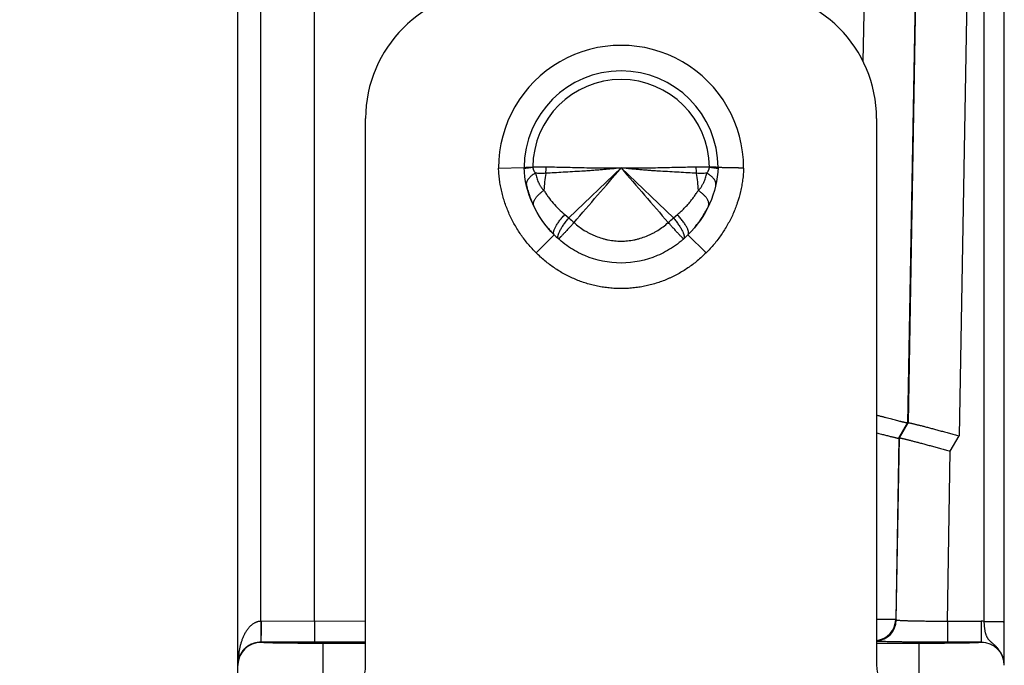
# Model space of a CAD drawing. Header units: inches. Extents: x 0 to 22, y 0 to 17.
# Tile 37 of 39: x 15.3 to 16.4, y 13 to 13.8. Entities that reach past the tile are written whole.
import ezdxf

# ---------------------------------------------------------------- set-up
doc = ezdxf.new("R2010")
doc.units = ezdxf.units.IN
doc.header["$LTSCALE"] = 1.21
doc.header["$MEASUREMENT"] = 0
doc.layers.get('0').update_dxf_attribs({"linetype": 'CONTINUOUS'})
doc.layers.add('DIMENSIONS', color=7, linetype='CONTINUOUS')
doc.styles.get("Standard").update_dxf_attribs({"font": 'txt', "width": 0.8})
doc.dimstyles.new('DIMSTYLE_1', dxfattribs={"dimtxt": 0.125, "dimasz": 0.18, "dimexe": 0.18, "dimexo": 0.0625, "dimgap": 0.09, "dimtad": 0, "dimtih": 1, "dimtoh": 1, "dimdec": 3, "dimzin": 4, "dimdsep": 46, "dimtxsty": 'STANDARD', "dimblk": '_FILLED', "dimblk1": '_FILLED', "dimblk2": '_FILLED', "dimcen": 0.09, "dimadec": 0, "dimazin": 0, "dimtp": 0.01, "dimtm": 0.01, "dimtfac": 1, "dimtdec": 3, "dimtofl": 0, "dimtmove": 0, "dimatfit": 3, "dimldrblk": '_FILLED', "dimfxl": 1, "dimtolj": 1, "dimtzin": 4, "dimarcsym": 0})

# ---------------------------------------------------------------- blocks, each defined once
blk = doc.blocks.new('_FILLED')
at = {"color": 0, "linetype": 'BYBLOCK'}
blk.add_solid([(0, 0), (-1, 0.1736), (-1, -0.1736)], dxfattribs=at)
blk = doc.blocks.new('*D7')
at = {"layer": 'DIMENSIONS', "color": 2, "linetype": 'CONTINUOUS'}
for p, q in [((15.5065, 14.7027), (14.667, 14.7027)), ((14.792, 14.7027), (14.792, 13.4363)), ((14.792, 11.9199), (14.792, 13.1863)), ((15.5795, 11.9199), (14.667, 11.9199))]:
    blk.add_line(p, q, dxfattribs=at)
at = {"layer": 'DIMENSIONS', "color": 2, "linetype": 'CONTINUOUS', "xscale": 0.18, "yscale": 0.18, "zscale": 0.18}
for p, rotation in [((14.792, 14.7027), 90), ((14.792, 11.9199), 270)]:
    blk.add_blockref('_FILLED', p, dxfattribs=dict(at, rotation=rotation))
at = {"layer": 'DIMENSIONS', "color": 2, "linetype": 'CONTINUOUS', "insert": (14.792, 13.3738), "char_height": 0.125, "width": 1.325, "attachment_point": 2, "line_spacing_factor": 0.9}
blk.add_mtext('2.783{\\Ftxt.shx;\\W1.000000;\\H0.125000; }[70.68]', dxfattribs=at)

msp = doc.modelspace()

# ---------------------------------------------------------------- linework, layer by layer
at = {"color": 7, "linetype": 'CONTINUOUS'}
for p, q in [((16.4184, 13.0794), (16.4184, 14.7027)), ((15.542, 12.9945), (15.542, 14.6757)), ((16.442, 13.028), (16.442, 14.6791)), ((16.2917, 14.6389), (16.276, 13.737)), ((16.3517, 14.6389), (16.3285, 13.3123)), ((15.5688, 13.0796), (15.5688, 14.6291)), ((15.632, 13.0795), (15.632, 14.6291)), ((16.3521, 14.6291), (16.3292, 13.3127)), ((16.4121, 14.6291), (16.3889, 13.2972)), ((15.692, 13.0287), (15.692, 13.6697)), ((16.292, 13.6697), (16.292, 13.0287)), ((15.8481, 13.6116), (15.8781, 13.6121)), ((15.8882, 13.6128), (15.8882, 13.6125)), ((15.9041, 13.6126), (15.8882, 13.6125)), ((15.992, 13.6117), (15.9306, 13.5531)), ((16.0534, 13.5531), (15.992, 13.6117)), ((16.0958, 13.6125), (16.0799, 13.6126)), ((16.0958, 13.6125), (16.0958, 13.6128)), ((15.9259, 13.557), (15.9306, 13.5531)), ((16.0534, 13.5531), (16.0581, 13.557)), ((15.9135, 13.5332), (15.8923, 13.512)), ((16.0917, 13.512), (16.0705, 13.5332)), ((16.3182, 13.2944), (16.3285, 13.3123)), ((16.3188, 13.2949), (16.3292, 13.3127)), ((16.3292, 13.3127), (16.3285, 13.3123)), ((16.3786, 13.2793), (16.3889, 13.2972)), ((16.3182, 13.2944), (16.3145, 13.0816)), ((16.3151, 13.081), (16.3188, 13.2949)), ((16.3188, 13.2949), (16.3182, 13.2944)), ((16.3751, 13.0795), (16.3786, 13.2793)), ((15.5688, 13.0796), (15.5688, 13.0582)), ((15.692, 13.0795), (15.5692, 13.0796)), ((15.632, 13.0795), (15.6318, 13.055)), ((16.3145, 13.0816), (16.292, 13.0819)), ((16.3151, 13.081), (16.3145, 13.0816)), ((16.415, 13.0795), (16.3751, 13.0795)), ((16.3751, 13.0795), (16.3751, 13.055)), ((16.415, 13.0795), (16.415, 13.0549)), ((15.569, 13.0549), (15.569, 13.055)), ((15.692, 13.055), (15.569, 13.055)), ((16.415, 13.055), (16.3751, 13.055)), ((15.642, 12.9937), (15.642, 13.0536)), ((15.692, 13.0536), (15.642, 13.0536)), ((16.342, 13.0536), (16.292, 13.0536)), ((16.342, 12.9937), (16.342, 13.0536))]:
    msp.add_line(p, q, dxfattribs=at)
for centre, radius, start, end in [((15.842, 13.6697), 0.15, 90, 180), ((16.142, 13.6697), 0.15, 0, 90), ((15.992, 13.6117), 0.1439, 359.9465, 180.0535), ((15.992, 13.6117), 0.1139, 0.1866, 179.8134), ((15.992, 13.6117), 0.1038, 0.6031, 179.3969), ((15.8516, 13.6131), 0.0525, 351.5667, 359.4798), ((-9.1837, 35.2763), 33.214, 319.14082, 319.28685), ((41.1675, 35.2761), 33.2137, 220.71314, 220.85918), ((16.1324, 13.6131), 0.0525, 180.5196, 188.4331), ((16.0673, 13.5774), 0.1661, 170.3085, 177.2269), ((15.9167, 13.5774), 0.1662, 2.7729, 9.6912), ((15.8868, 13.5929), 0.00607, 186.0771, 192.8064), ((15.9939, 13.6173), 0.116, 192.8209, 194.5056), ((15.9945, 13.6175), 0.1166, 194.5049, 195.5254), ((15.9952, 13.6177), 0.1173, 195.5276, 199.2768), ((16.0973, 13.5929), 0.00605, 347.1826, 353.9554), ((15.9955, 13.6178), 0.1176, 199.2752, 199.9053), ((15.9953, 13.6177), 0.1174, 199.9039, 203.7704), ((15.8942, 13.5691), 0.00525, 198.4403, 205.6719), ((15.9871, 13.6185), 0.1192, 331.1093, 332.907), ((16.0898, 13.5691), 0.00525, 334.3357, 341.5146), ((16.0974, 13.7318), 0.2444, 226.9755, 228.8882), ((15.8863, 13.7321), 0.2449, 311.1135, 313.0226), ((15.9849, 13.6198), 0.1218, 324.5104, 326.9797), ((15.9854, 13.6195), 0.1212, 326.9799, 328.7195), ((15.9861, 13.6191), 0.1203, 328.7184, 331.1086), ((15.9991, 13.6198), 0.1217, 219.8731, 221.2218), ((15.9847, 13.62), 0.122, 320.1555, 322.8769), ((15.9847, 13.62), 0.1221, 322.8765, 324.511), ((15.9984, 13.6192), 0.1208, 221.2175, 225.338), ((15.9937, 13.6128), 0.113, 224.7499, 228.2711), ((15.9198, 13.5298), 0.00186, 220.6262, 226.9975), ((15.9198, 13.5298), 0.00184, 227.0027, 228.2866), ((15.9945, 13.6137), 0.1142, 228.2867, 228.6439), ((15.9895, 13.6137), 0.1142, 311.3503, 311.7231), ((15.9903, 13.6128), 0.113, 311.7171, 315.2501), ((16.0642, 13.5298), 0.00186, 311.7366, 319.359), ((15.5693, 13.0155), 0.064, 90.0383, 90.4445), ((16.2895, 13.0821), 0.025, 275.7489, 358.9622), ((16.2901, 13.0814), 0.025, 274.3619, 358.9623), ((16.415, 13.0276), 0.052, 86.2735, 90.0003), ((15.569, 13.0279), 0.027, 89.9953, 177.933), ((16.415, 13.028), 0.027, 359.9667, 89.9666), ((16.415, 13.0279), 0.027, 0.1215, 90.0049), ((15.569, 13.0279), 0.027, 177.9367, 179.9995), ((15.642, 13.0287), 0.05, 270, 360), ((16.342, 13.0287), 0.05, 180, 270), ((16.4133, 13.028), 0.0287, 0.003, 5.7792)]:
    msp.add_arc(centre, radius, start, end, dxfattribs=at)
for points, knots in [([(15.8923, 13.512), (15.889, 13.5153), (15.8827, 13.5221), (15.8756, 13.5314), (15.8705, 13.5391), (15.8669, 13.5451), (15.8636, 13.5513), (15.8606, 13.5576), (15.858, 13.564), (15.8556, 13.5706), (15.8535, 13.5772), (15.8517, 13.584), (15.8503, 13.5908), (15.8492, 13.5977), (15.8485, 13.6046), (15.8482, 13.6093), (15.8481, 13.6116)], [0, 0, 0, 0, 0.124976, 0.249951, 0.312455, 0.37496, 0.437464, 0.499968, 0.562472, 0.624977, 0.687481, 0.749985, 0.812489, 0.874992, 0.937498, 1, 1, 1, 1]), ([(15.8781, 13.6121), (15.8781, 13.6121), (15.8781, 13.6121), (15.8781, 13.6121), (15.8781, 13.6121), (15.8781, 13.6121), (15.8781, 13.6121), (15.8781, 13.6121), (15.8781, 13.6121), (15.8781, 13.6121), (15.8781, 13.6121), (15.8782, 13.6121), (15.8782, 13.6122), (15.8782, 13.6122), (15.8782, 13.6122), (15.8783, 13.6122), (15.8783, 13.6122), (15.8784, 13.6122), (15.8784, 13.6122), (15.8785, 13.6122), (15.8786, 13.6123), (15.8788, 13.6123), (15.879, 13.6123), (15.8792, 13.6123), (15.8794, 13.6123), (15.8796, 13.6124), (15.8799, 13.6124), (15.8803, 13.6124), (15.8808, 13.6125), (15.8815, 13.6125), (15.8822, 13.6126), (15.8831, 13.6126), (15.884, 13.6127), (15.8849, 13.6127), (15.886, 13.6128), (15.8871, 13.6128), (15.8878, 13.6128), (15.8882, 13.6128)], [0, 0, 0, 0, 0.000021, 0.000082, 0.000184, 0.000326, 0.000727, 0.001279, 0.001979, 0.002822, 0.003804, 0.004921, 0.007547, 0.010677, 0.01429, 0.018372, 0.022919, 0.027943, 0.033453, 0.039456, 0.052957, 0.06847, 0.086001, 0.105537, 0.12706, 0.150553, 0.175999, 0.203381, 0.26388, 0.331893, 0.40723, 0.489683, 0.579024, 0.675009, 0.777364, 0.885806, 1, 1, 1, 1]), ([(15.9135, 13.5332), (15.903, 13.5436), (15.8857, 13.5684), (15.8786, 13.5977), (15.8781, 13.6121)], [0, 0, 0, 0, 0.499896, 1, 1, 1, 1]), ([(15.8782, 13.611), (15.8782, 13.611), (15.8782, 13.611), (15.8782, 13.611), (15.8783, 13.6111), (15.8784, 13.6111), (15.8785, 13.6112), (15.8787, 13.6112), (15.879, 13.6113), (15.8793, 13.6114), (15.8798, 13.6115), (15.8803, 13.6116), (15.881, 13.6117), (15.8816, 13.6118), (15.8827, 13.6119), (15.8842, 13.6121), (15.8861, 13.6123), (15.8875, 13.6125), (15.8882, 13.6125)], [0, 0, 0, 0, 0.004659, 0.010681, 0.018313, 0.027673, 0.038821, 0.051786, 0.083222, 0.122021, 0.168137, 0.221486, 0.281947, 0.349377, 0.423608, 0.591701, 0.7845, 1, 1, 1, 1]), ([(15.8782, 13.6109), (15.8782, 13.6109), (15.8782, 13.6109), (15.8782, 13.611), (15.8782, 13.611)], [0, 0, 0, 0, 0.241943, 1, 1, 1, 1]), ([(15.8882, 13.6125), (15.8883, 13.6122), (15.8884, 13.6115), (15.8887, 13.6104), (15.889, 13.6095), (15.8894, 13.6086), (15.8899, 13.6077), (15.8905, 13.6067), (15.8911, 13.606), (15.8914, 13.6055)], [0, 0, 0, 0, 0.139277, 0.274659, 0.405297, 0.531301, 0.65325, 0.771668, 1, 1, 1, 1]), ([(15.992, 13.6117), (15.9901, 13.6115), (15.9862, 13.6111), (15.9804, 13.6105), (15.9745, 13.61), (15.9687, 13.6095), (15.963, 13.609), (15.9572, 13.6086), (15.9516, 13.6082), (15.9441, 13.6077), (15.9349, 13.6072), (15.9241, 13.6066), (15.9137, 13.606), (15.9069, 13.6056), (15.9035, 13.6054)], [0, 0, 0, 0, 0.066092, 0.132106, 0.197947, 0.263533, 0.32878, 0.393603, 0.457917, 0.521636, 0.646956, 0.768895, 0.886791, 1, 1, 1, 1]), ([(15.992, 13.6117), (15.9881, 13.6116), (15.9804, 13.6115), (15.9688, 13.6114), (15.9573, 13.6115), (15.9461, 13.6117), (15.9351, 13.612), (15.9244, 13.6122), (15.9141, 13.6125), (15.9074, 13.6126), (15.9041, 13.6126)], [0, 0, 0, 0, 0.132613, 0.264486, 0.394892, 0.523102, 0.648406, 0.770105, 0.88752, 1, 1, 1, 1]), ([(16.0799, 13.6126), (16.0766, 13.6126), (16.0699, 13.6125), (16.0596, 13.6122), (16.0489, 13.612), (16.0379, 13.6117), (16.0267, 13.6115), (16.0152, 13.6114), (16.0036, 13.6115), (15.9959, 13.6116), (15.992, 13.6117)], [0, 0, 0, 0, 0.11248, 0.229895, 0.351594, 0.476898, 0.605108, 0.735514, 0.867387, 1, 1, 1, 1]), ([(16.0805, 13.6054), (16.0771, 13.6056), (16.0703, 13.606), (16.0599, 13.6066), (16.0491, 13.6072), (16.0399, 13.6077), (16.0325, 13.6082), (16.0268, 13.6086), (16.021, 13.609), (16.0153, 13.6095), (16.0095, 13.61), (16.0037, 13.6105), (15.9978, 13.6111), (15.9939, 13.6115), (15.992, 13.6117)], [0, 0, 0, 0, 0.113209, 0.231105, 0.353044, 0.478364, 0.542083, 0.606397, 0.67122, 0.736467, 0.802053, 0.867894, 0.933908, 1, 1, 1, 1]), ([(16.1059, 13.6121), (16.1054, 13.5977), (16.0984, 13.5684), (16.081, 13.5436), (16.0705, 13.5332)], [0, 0, 0, 0, 0.500104, 1, 1, 1, 1]), ([(16.1359, 13.6116), (16.1358, 13.6093), (16.1356, 13.6046), (16.1348, 13.5977), (16.1337, 13.5908), (16.1318, 13.5817), (16.1292, 13.5728), (16.1261, 13.564), (16.1234, 13.5576), (16.1204, 13.5513), (16.116, 13.5431), (16.111, 13.5352), (16.1056, 13.5277), (16.1012, 13.5222), (16.0966, 13.517), (16.0934, 13.5137), (16.0917, 13.512)], [0, 0, 0, 0, 0.062502, 0.125009, 0.187512, 0.250016, 0.374989, 0.437494, 0.499998, 0.562502, 0.625007, 0.749982, 0.812487, 0.87499, 0.937498, 1, 1, 1, 1]), ([(16.0926, 13.6055), (16.0928, 13.6057), (16.0931, 13.6062), (16.0936, 13.6069), (16.0941, 13.6077), (16.0946, 13.6086), (16.0949, 13.6093), (16.0952, 13.6099), (16.0953, 13.6104), (16.0955, 13.6109), (16.0956, 13.6115), (16.0957, 13.612), (16.0958, 13.6123), (16.0958, 13.6125)], [0, 0, 0, 0, 0.112954, 0.228362, 0.346732, 0.468664, 0.594692, 0.659409, 0.725313, 0.792423, 0.860694, 0.929973, 1, 1, 1, 1]), ([(16.1059, 13.6121), (16.1059, 13.6121), (16.1059, 13.6121), (16.1059, 13.6121), (16.1059, 13.6121), (16.1059, 13.6121), (16.1059, 13.6121), (16.1059, 13.6121), (16.1059, 13.6121), (16.1058, 13.6121), (16.1058, 13.6122), (16.1058, 13.6122), (16.1057, 13.6122), (16.1057, 13.6122), (16.1056, 13.6122), (16.1055, 13.6122), (16.1054, 13.6122), (16.1052, 13.6123), (16.105, 13.6123), (16.1048, 13.6123), (16.1046, 13.6123), (16.1043, 13.6124), (16.1038, 13.6124), (16.1032, 13.6125), (16.1025, 13.6125), (16.1018, 13.6126), (16.1009, 13.6126), (16.1002, 13.6127), (16.0996, 13.6127), (16.0989, 13.6128), (16.0982, 13.6128), (16.0975, 13.6128), (16.0968, 13.6128), (16.0962, 13.6128), (16.0958, 13.6128)], [0, 0, 0, 0, 0.000088, 0.000321, 0.000699, 0.001219, 0.001879, 0.002677, 0.004677, 0.007203, 0.010243, 0.013785, 0.017821, 0.022346, 0.027364, 0.038893, 0.052427, 0.067971, 0.085526, 0.105079, 0.126617, 0.150124, 0.202985, 0.263525, 0.331585, 0.406961, 0.489448, 0.578864, 0.626114, 0.674994, 0.777396, 0.830863, 0.885816, 1, 1, 1, 1]), ([(16.0958, 13.6125), (16.0965, 13.6125), (16.0979, 13.6123), (16.0999, 13.6121), (16.1013, 13.6119), (16.1024, 13.6118), (16.1031, 13.6117), (16.1037, 13.6116), (16.1042, 13.6115), (16.1047, 13.6114), (16.1051, 13.6113), (16.1053, 13.6112), (16.1055, 13.6112), (16.1056, 13.6111), (16.1057, 13.6111), (16.1058, 13.611), (16.1058, 13.611), (16.1058, 13.611), (16.1058, 13.611)], [0, 0, 0, 0, 0.215654, 0.408565, 0.576727, 0.650976, 0.718412, 0.778867, 0.832198, 0.878284, 0.91704, 0.948421, 0.961355, 0.972468, 0.981792, 0.989386, 0.995371, 1, 1, 1, 1]), ([(16.1058, 13.611), (16.1058, 13.611), (16.1058, 13.6109), (16.1058, 13.6109), (16.1058, 13.6109)], [0, 0, 0, 0, 0.262436, 1, 1, 1, 1]), ([(16.1359, 13.6116), (16.1357, 13.6116), (16.1352, 13.6116), (16.1344, 13.6116), (16.1338, 13.6116), (16.1333, 13.6115), (16.133, 13.6115), (16.1326, 13.6115), (16.1321, 13.6115), (16.1315, 13.6116), (16.1308, 13.6116), (16.1302, 13.6116), (16.1297, 13.6117), (16.1292, 13.6117), (16.1284, 13.6117), (16.1274, 13.6117), (16.1265, 13.6117), (16.1256, 13.6118), (16.1244, 13.6118), (16.1231, 13.6118), (16.1218, 13.6118), (16.1205, 13.6119), (16.1192, 13.6119), (16.118, 13.6119), (16.1165, 13.6119), (16.1148, 13.612), (16.1128, 13.612), (16.111, 13.612), (16.1095, 13.6121), (16.1083, 13.6121), (16.1074, 13.6121), (16.1068, 13.6121), (16.1065, 13.6121), (16.1062, 13.6121), (16.1061, 13.6121), (16.1059, 13.6121), (16.1059, 13.6121)], [0, 0, 0, 0, 0.024527, 0.049056, 0.073562, 0.085796, 0.098013, 0.110211, 0.122392, 0.146704, 0.17094, 0.195079, 0.207103, 0.219094, 0.242972, 0.29027, 0.313665, 0.33687, 0.38266, 0.427528, 0.471367, 0.514071, 0.555537, 0.595665, 0.634359, 0.707073, 0.77298, 0.831444, 0.881902, 0.923866, 0.956932, 0.970026, 0.980782, 0.989175, 0.995184, 1, 1, 1, 1]), ([(15.8914, 13.6055), (15.8906, 13.605), (15.8889, 13.604), (15.887, 13.6027), (15.8857, 13.6015), (15.8848, 13.6007), (15.8839, 13.5998), (15.8832, 13.599), (15.8826, 13.5981), (15.8818, 13.597), (15.8813, 13.5959), (15.8809, 13.5947), (15.8807, 13.5939), (15.8807, 13.5931), (15.8807, 13.5926), (15.8807, 13.5923)], [0, 0, 0, 0, 0.165026, 0.319064, 0.391661, 0.461177, 0.527562, 0.590806, 0.650942, 0.708053, 0.813731, 0.862894, 0.910022, 0.955554, 1, 1, 1, 1]), ([(15.8914, 13.6055), (15.8916, 13.6045), (15.8921, 13.6027), (15.8929, 13.5999), (15.8938, 13.5972), (15.8948, 13.595), (15.8956, 13.5933), (15.8963, 13.5921), (15.897, 13.5909), (15.8977, 13.5897), (15.8984, 13.5887), (15.899, 13.588), (15.8995, 13.5873), (15.9003, 13.5864), (15.901, 13.5858), (15.9013, 13.5854)], [0, 0, 0, 0, 0.128688, 0.255987, 0.381954, 0.506745, 0.568774, 0.630611, 0.692302, 0.753878, 0.815384, 0.846131, 0.876878, 0.938385, 1, 1, 1, 1]), ([(15.9035, 13.6054), (15.9025, 13.6053), (15.9009, 13.6052), (15.8989, 13.6052), (15.8968, 13.6052), (15.8944, 13.6053), (15.8924, 13.6054), (15.8914, 13.6055)], [0, 0, 0, 0, 0.259209, 0.386489, 0.512225, 0.759108, 1, 1, 1, 1]), ([(16.0926, 13.6055), (16.0916, 13.6054), (16.0897, 13.6053), (16.0872, 13.6052), (16.0852, 13.6052), (16.0831, 13.6052), (16.0815, 13.6053), (16.0805, 13.6054)], [0, 0, 0, 0, 0.240891, 0.487774, 0.61351, 0.74079, 1, 1, 1, 1]), ([(16.0827, 13.5854), (16.083, 13.5858), (16.0837, 13.5864), (16.0845, 13.5873), (16.0851, 13.588), (16.0856, 13.5887), (16.0863, 13.5897), (16.087, 13.5909), (16.0877, 13.5921), (16.0884, 13.5933), (16.0892, 13.595), (16.0902, 13.5972), (16.0911, 13.5999), (16.0919, 13.6027), (16.0924, 13.6045), (16.0926, 13.6055)], [0, 0, 0, 0, 0.061615, 0.123123, 0.15387, 0.184616, 0.246123, 0.3077, 0.36939, 0.431228, 0.493257, 0.618048, 0.744015, 0.871314, 1, 1, 1, 1]), ([(16.1033, 13.5923), (16.1033, 13.5926), (16.1033, 13.5931), (16.1033, 13.5939), (16.1031, 13.5947), (16.1027, 13.5959), (16.1022, 13.597), (16.1015, 13.5981), (16.1008, 13.599), (16.1001, 13.5998), (16.0992, 13.6007), (16.0983, 13.6015), (16.0973, 13.6024), (16.0962, 13.6032), (16.0947, 13.6043), (16.0934, 13.605), (16.0926, 13.6055)], [0, 0, 0, 0, 0.044443, 0.089973, 0.1371, 0.186261, 0.291938, 0.349049, 0.409184, 0.472427, 0.538811, 0.608325, 0.68092, 0.75651, 0.834987, 1, 1, 1, 1]), ([(15.8892, 13.5675), (15.8891, 13.5678), (15.889, 13.5684), (15.8889, 13.5693), (15.889, 13.5703), (15.8892, 13.5713), (15.8895, 13.5724), (15.89, 13.5735), (15.8906, 13.5747), (15.8914, 13.5759), (15.8922, 13.5771), (15.8932, 13.5783), (15.8943, 13.5795), (15.8955, 13.5807), (15.8968, 13.5819), (15.8988, 13.5835), (15.9003, 13.5847), (15.9013, 13.5854)], [0, 0, 0, 0, 0.039534, 0.080598, 0.123933, 0.170125, 0.219606, 0.27267, 0.32949, 0.390137, 0.454603, 0.52281, 0.594619, 0.66985, 0.748278, 0.829643, 1, 1, 1, 1]), ([(15.9013, 13.5854), (15.9021, 13.5841), (15.9038, 13.5816), (15.9073, 13.5765), (15.9122, 13.5703), (15.9187, 13.5634), (15.9234, 13.559), (15.9259, 13.557)], [0, 0, 0, 0, 0.120868, 0.243051, 0.49109, 0.743639, 1, 1, 1, 1]), ([(16.0581, 13.557), (16.0594, 13.558), (16.0618, 13.5601), (16.0653, 13.5634), (16.0686, 13.5669), (16.0718, 13.5704), (16.0748, 13.5741), (16.0776, 13.5778), (16.0802, 13.5816), (16.0819, 13.5841), (16.0827, 13.5854)], [0, 0, 0, 0, 0.128613, 0.256377, 0.38318, 0.508938, 0.633565, 0.756987, 0.879151, 1, 1, 1, 1]), ([(16.0948, 13.5675), (16.0949, 13.5678), (16.095, 13.5684), (16.0951, 13.5693), (16.095, 13.5703), (16.0948, 13.5713), (16.0945, 13.5724), (16.094, 13.5735), (16.0934, 13.5747), (16.0927, 13.5759), (16.0918, 13.5771), (16.0908, 13.5783), (16.0897, 13.5795), (16.0885, 13.5807), (16.0872, 13.5819), (16.0853, 13.5835), (16.0837, 13.5847), (16.0827, 13.5854)], [0, 0, 0, 0, 0.039535, 0.080596, 0.123926, 0.170113, 0.219588, 0.272646, 0.329462, 0.390106, 0.454571, 0.522777, 0.594589, 0.669823, 0.748256, 0.829627, 1, 1, 1, 1]), ([(15.9135, 13.5332), (15.9134, 13.5333), (15.9132, 13.5335), (15.913, 13.5338), (15.9129, 13.5342), (15.9128, 13.5346), (15.9127, 13.5351), (15.9127, 13.5355), (15.9127, 13.536), (15.9128, 13.5366), (15.9129, 13.5372), (15.9131, 13.5378), (15.9133, 13.5385), (15.9136, 13.5394), (15.9141, 13.5406), (15.9149, 13.5422), (15.9158, 13.5439), (15.9169, 13.5456), (15.9181, 13.5474), (15.9194, 13.5493), (15.9209, 13.5512), (15.9225, 13.5531), (15.9241, 13.555), (15.9253, 13.5563), (15.9259, 13.557)], [0, 0, 0, 0, 0.013174, 0.026584, 0.040506, 0.05523, 0.071016, 0.088039, 0.106405, 0.12619, 0.147452, 0.170231, 0.194542, 0.220391, 0.276649, 0.338843, 0.406683, 0.479788, 0.557704, 0.63992, 0.725875, 0.814965, 0.906562, 1, 1, 1, 1]), ([(15.9184, 13.5286), (15.9183, 13.5287), (15.9182, 13.5289), (15.918, 13.5292), (15.9179, 13.5296), (15.9178, 13.53), (15.9178, 13.5304), (15.9178, 13.5309), (15.9178, 13.5314), (15.9179, 13.532), (15.9181, 13.5326), (15.9182, 13.5332), (15.9184, 13.5339), (15.9188, 13.5349), (15.9193, 13.5361), (15.9201, 13.5377), (15.921, 13.5395), (15.922, 13.5413), (15.9232, 13.5431), (15.9245, 13.5451), (15.9259, 13.5471), (15.9274, 13.5491), (15.929, 13.5511), (15.9301, 13.5524), (15.9306, 13.5531)], [0, 0, 0, 0, 0.011907, 0.024394, 0.037738, 0.052158, 0.067825, 0.084861, 0.10335, 0.123351, 0.144897, 0.168005, 0.192678, 0.218905, 0.275935, 0.338859, 0.407335, 0.480942, 0.559196, 0.641558, 0.72745, 0.816253, 0.907329, 1, 1, 1, 1]), ([(16.0534, 13.5531), (16.0539, 13.5524), (16.055, 13.5511), (16.0566, 13.5491), (16.0581, 13.5471), (16.0595, 13.5451), (16.0608, 13.5431), (16.062, 13.5413), (16.063, 13.5395), (16.0639, 13.5377), (16.0647, 13.5361), (16.0652, 13.5349), (16.0656, 13.5339), (16.0658, 13.5332), (16.0659, 13.5326), (16.0661, 13.532), (16.0662, 13.5314), (16.0662, 13.5309), (16.0662, 13.5304), (16.0662, 13.53), (16.0661, 13.5296), (16.066, 13.5292), (16.0658, 13.5289), (16.0657, 13.5287), (16.0656, 13.5286)], [0, 0, 0, 0, 0.092671, 0.183746, 0.272548, 0.35844, 0.440802, 0.519055, 0.592661, 0.661137, 0.72406, 0.78109, 0.807317, 0.831989, 0.855098, 0.876644, 0.896644, 0.915134, 0.93217, 0.947837, 0.962259, 0.975603, 0.988092, 1, 1, 1, 1]), ([(16.0705, 13.5332), (16.0706, 13.5333), (16.0708, 13.5335), (16.071, 13.5338), (16.0711, 13.5342), (16.0712, 13.5347), (16.0713, 13.5353), (16.0713, 13.536), (16.0712, 13.5365), (16.0711, 13.5371), (16.0709, 13.5377), (16.0707, 13.5384), (16.0704, 13.5393), (16.0699, 13.5406), (16.0691, 13.5421), (16.0682, 13.5438), (16.0671, 13.5455), (16.0659, 13.5473), (16.0646, 13.5492), (16.0631, 13.5511), (16.0615, 13.5531), (16.0599, 13.555), (16.0587, 13.5563), (16.0581, 13.557)], [0, 0, 0, 0, 0.01257, 0.025541, 0.039218, 0.053822, 0.086366, 0.10462, 0.124316, 0.145511, 0.168238, 0.192515, 0.218345, 0.274615, 0.336882, 0.404849, 0.478128, 0.55626, 0.638726, 0.724958, 0.814344, 0.90625, 1, 1, 1, 1]), ([(15.9367, 13.5476), (15.9361, 13.547), (15.9352, 13.546), (15.9341, 13.5447), (15.9332, 13.5438), (15.9324, 13.5428), (15.9313, 13.5416), (15.9299, 13.5402), (15.9284, 13.5385), (15.9269, 13.5369), (15.9255, 13.5354), (15.9242, 13.534), (15.923, 13.5328), (15.922, 13.5317), (15.9212, 13.5308), (15.9206, 13.5303), (15.9202, 13.5299), (15.9199, 13.5296), (15.9196, 13.5293), (15.9193, 13.529), (15.9191, 13.5288), (15.9189, 13.5287), (15.9188, 13.5286), (15.9188, 13.5285), (15.9187, 13.5285), (15.9186, 13.5285), (15.9186, 13.5284), (15.9186, 13.5284), (15.9186, 13.5284)], [0, 0, 0, 0, 0.099462, 0.148553, 0.197078, 0.244946, 0.292065, 0.383681, 0.471201, 0.553936, 0.631234, 0.702487, 0.767133, 0.824664, 0.874627, 0.896648, 0.916637, 0.934556, 0.950373, 0.964058, 0.975587, 0.98494, 0.988799, 0.992114, 0.994887, 0.997121, 0.998821, 1, 1, 1, 1]), ([(15.9367, 13.5476), (15.9386, 13.5459), (15.9425, 13.5427), (15.9477, 13.5391), (15.952, 13.5365), (15.9554, 13.5347), (15.9588, 13.533), (15.9635, 13.5311), (15.9683, 13.5294), (15.9732, 13.5281), (15.9781, 13.527), (15.9844, 13.5261), (15.9907, 13.5258), (15.9958, 13.5259), (15.9996, 13.5262), (16.0034, 13.5267), (16.0071, 13.5273), (16.0108, 13.5281), (16.0157, 13.5294), (16.0205, 13.5311), (16.0252, 13.533), (16.0286, 13.5347), (16.032, 13.5365), (16.0363, 13.5391), (16.0415, 13.5427), (16.0454, 13.5459), (16.0473, 13.5476)], [0, 0, 0, 0, 0.062482, 0.124966, 0.156217, 0.187469, 0.218721, 0.249975, 0.312468, 0.343725, 0.374983, 0.437482, 0.499982, 0.531241, 0.562501, 0.593759, 0.625017, 0.656275, 0.687531, 0.750025, 0.781279, 0.812531, 0.843783, 0.875034, 0.937518, 1, 1, 1, 1]), ([(16.0654, 13.5284), (16.0654, 13.5284), (16.0654, 13.5284), (16.0654, 13.5285), (16.0653, 13.5285), (16.0653, 13.5285), (16.0652, 13.5286), (16.0651, 13.5287), (16.0649, 13.5288), (16.0647, 13.529), (16.0644, 13.5293), (16.0641, 13.5296), (16.0638, 13.5299), (16.0634, 13.5303), (16.0628, 13.5308), (16.062, 13.5317), (16.061, 13.5328), (16.0598, 13.534), (16.0585, 13.5354), (16.0571, 13.5369), (16.0557, 13.5385), (16.0541, 13.5402), (16.0527, 13.5416), (16.0516, 13.5428), (16.0508, 13.5438), (16.0499, 13.5447), (16.0488, 13.546), (16.0479, 13.547), (16.0473, 13.5476)], [0, 0, 0, 0, 0.001178, 0.002878, 0.005112, 0.007884, 0.011198, 0.015057, 0.02441, 0.035938, 0.049623, 0.065439, 0.083358, 0.103347, 0.125367, 0.175331, 0.232861, 0.297507, 0.368761, 0.446059, 0.528794, 0.616315, 0.707933, 0.755052, 0.80292, 0.851445, 0.900537, 1, 1, 1, 1]), ([(16.0705, 13.5332), (16.0654, 13.5281), (16.054, 13.5186), (16.0284, 13.5046), (15.992, 13.4971), (15.9556, 13.5046), (15.93, 13.5186), (15.9186, 13.5281), (15.9135, 13.5332)], [0, 0, 0, 0, 0.125422, 0.250581, 0.5, 0.749419, 0.874578, 1, 1, 1, 1]), ([(15.9186, 13.5284), (15.9186, 13.5284), (15.9186, 13.5284), (15.9186, 13.5284), (15.9186, 13.5284)], [0, 0, 0, 0, 0.594505, 1, 1, 1, 1]), ([(16.0655, 13.5284), (16.0655, 13.5284), (16.0654, 13.5284), (16.0654, 13.5284), (16.0654, 13.5284)], [0, 0, 0, 0, 0.405353, 1, 1, 1, 1]), ([(16.0917, 13.512), (16.0901, 13.5104), (16.0868, 13.5072), (16.0815, 13.5026), (16.0761, 13.4983), (16.0704, 13.4943), (16.0646, 13.4905), (16.0586, 13.4871), (16.0534, 13.4844), (16.0492, 13.4825), (16.045, 13.4806), (16.0396, 13.4785), (16.033, 13.4763), (16.0263, 13.4744), (16.0196, 13.4728), (16.0128, 13.4716), (16.0059, 13.4708), (15.9989, 13.4702), (15.992, 13.4701), (15.9851, 13.4702), (15.9781, 13.4708), (15.9713, 13.4716), (15.9644, 13.4728), (15.9577, 13.4744), (15.951, 13.4763), (15.9444, 13.4785), (15.9379, 13.481), (15.9316, 13.4839), (15.9234, 13.4881), (15.9155, 13.4929), (15.9079, 13.4983), (15.9007, 13.504), (15.8955, 13.5087), (15.8923, 13.512)], [0, 0, 0, 0, 0.03125, 0.062503, 0.093753, 0.125004, 0.156255, 0.187507, 0.218758, 0.234384, 0.250011, 0.281262, 0.312513, 0.343764, 0.375015, 0.406266, 0.437517, 0.468768, 0.50002, 0.531271, 0.562522, 0.593773, 0.625024, 0.656275, 0.687526, 0.718777, 0.750028, 0.781279, 0.81253, 0.875014, 0.906265, 0.937515, 1, 1, 1, 1]), ([(16.3285, 13.3123), (16.3285, 13.3123), (16.3285, 13.3123), (16.3285, 13.3123), (16.3284, 13.3123), (16.3284, 13.3123), (16.3283, 13.3123), (16.3282, 13.3123), (16.3281, 13.3123), (16.3279, 13.3123), (16.3277, 13.3124), (16.3273, 13.3124), (16.3269, 13.3125), (16.3263, 13.3126), (16.3257, 13.3128), (16.325, 13.3129), (16.3242, 13.3131), (16.3234, 13.3133), (16.3225, 13.3135), (16.3215, 13.3138), (16.32, 13.3141), (16.3181, 13.3146), (16.3155, 13.3153), (16.3127, 13.316), (16.3097, 13.3168), (16.3065, 13.3176), (16.3031, 13.3185), (16.2995, 13.3194), (16.2958, 13.3204), (16.2933, 13.3211), (16.292, 13.3215)], [0, 0, 0, 0, 0.000359, 0.000827, 0.002132, 0.003955, 0.006309, 0.009198, 0.012625, 0.016589, 0.021091, 0.031701, 0.044441, 0.059292, 0.076232, 0.095233, 0.116265, 0.139295, 0.164286, 0.1912, 0.219992, 0.283038, 0.353039, 0.429582, 0.512223, 0.600497, 0.693917, 0.791985, 0.894186, 1, 1, 1, 1]), ([(16.3292, 13.3127), (16.3292, 13.3127), (16.3292, 13.3127), (16.3292, 13.3127), (16.3292, 13.3128), (16.3293, 13.3128), (16.3294, 13.3127), (16.3296, 13.3127), (16.3297, 13.3127), (16.33, 13.3127), (16.3302, 13.3126), (16.3305, 13.3126), (16.3309, 13.3125), (16.3314, 13.3124), (16.3321, 13.3122), (16.3331, 13.312), (16.3342, 13.3117), (16.3354, 13.3115), (16.3368, 13.3111), (16.3383, 13.3107), (16.3399, 13.3103), (16.3416, 13.3099), (16.3441, 13.3093), (16.3475, 13.3084), (16.3518, 13.3073), (16.3565, 13.306), (16.3614, 13.3047), (16.3666, 13.3033), (16.372, 13.3018), (16.3775, 13.3003), (16.3832, 13.2988), (16.387, 13.2977), (16.3889, 13.2972)], [0, 0, 0, 0, 0.000311, 0.00075, 0.001328, 0.002051, 0.003941, 0.006429, 0.009517, 0.013205, 0.01749, 0.022372, 0.027846, 0.033908, 0.047781, 0.063951, 0.082371, 0.102986, 0.125739, 0.150564, 0.177391, 0.206148, 0.236754, 0.303188, 0.376001, 0.454464, 0.537812, 0.625264, 0.716021, 0.809273, 0.904205, 1, 1, 1, 1]), ([(16.292, 13.3008), (16.2939, 13.3003), (16.2966, 13.2996), (16.3002, 13.2987), (16.3026, 13.2981), (16.3049, 13.2975), (16.3071, 13.2969), (16.3091, 13.2964), (16.3109, 13.296), (16.3125, 13.2956), (16.3137, 13.2953), (16.3146, 13.2951), (16.3152, 13.2949), (16.3157, 13.2948), (16.3162, 13.2947), (16.3167, 13.2946), (16.317, 13.2946), (16.3174, 13.2945), (16.3176, 13.2945), (16.3178, 13.2944), (16.318, 13.2944), (16.318, 13.2944), (16.3181, 13.2944), (16.3182, 13.2944), (16.3182, 13.2944), (16.3182, 13.2944), (16.3182, 13.2944)], [0, 0, 0, 0, 0.214555, 0.314359, 0.408674, 0.497133, 0.579386, 0.6551, 0.723964, 0.785688, 0.840008, 0.864318, 0.88669, 0.907102, 0.925531, 0.941956, 0.956362, 0.968732, 0.979056, 0.987328, 0.990694, 0.993548, 0.995894, 0.997737, 0.999093, 1, 1, 1, 1]), ([(16.3188, 13.2949), (16.3188, 13.2949), (16.3189, 13.2949), (16.3189, 13.2949), (16.3189, 13.2949), (16.319, 13.2949), (16.3191, 13.2949), (16.3192, 13.2949), (16.3194, 13.2948), (16.3197, 13.2948), (16.3199, 13.2948), (16.3202, 13.2947), (16.3205, 13.2946), (16.3211, 13.2945), (16.3218, 13.2944), (16.3228, 13.2941), (16.3239, 13.2939), (16.3251, 13.2936), (16.3265, 13.2933), (16.3279, 13.2929), (16.3296, 13.2925), (16.3313, 13.2921), (16.3338, 13.2914), (16.3372, 13.2905), (16.3415, 13.2894), (16.3462, 13.2882), (16.3511, 13.2868), (16.3563, 13.2854), (16.3617, 13.284), (16.3672, 13.2825), (16.3729, 13.2809), (16.3767, 13.2799), (16.3786, 13.2793)], [0, 0, 0, 0, 0.000311, 0.00075, 0.001328, 0.002051, 0.003941, 0.006429, 0.009517, 0.013205, 0.01749, 0.022372, 0.027846, 0.033908, 0.047781, 0.063951, 0.082371, 0.102986, 0.125739, 0.150564, 0.177391, 0.206148, 0.236754, 0.303188, 0.376001, 0.454464, 0.537812, 0.625264, 0.716021, 0.809273, 0.904205, 1, 1, 1, 1]), ([(15.5688, 13.0796), (15.5684, 13.0795), (15.5677, 13.0795), (15.5667, 13.0794), (15.5656, 13.0792), (15.5646, 13.0789), (15.5636, 13.0785), (15.5627, 13.0781), (15.5617, 13.0777), (15.5605, 13.077), (15.5591, 13.0761), (15.5576, 13.0748), (15.5561, 13.0734), (15.5543, 13.0715), (15.5527, 13.0694), (15.5513, 13.0672), (15.5503, 13.0655), (15.5494, 13.0638), (15.5483, 13.0615), (15.5471, 13.0586), (15.5458, 13.055), (15.5448, 13.0513), (15.5439, 13.0476), (15.543, 13.0427), (15.5422, 13.0364), (15.542, 13.0314), (15.542, 13.0289)], [0, 0, 0, 0, 0.017046, 0.034068, 0.051035, 0.067935, 0.084753, 0.101482, 0.118117, 0.134657, 0.167446, 0.199889, 0.232032, 0.263917, 0.327011, 0.358312, 0.389475, 0.420517, 0.451454, 0.513059, 0.574394, 0.635521, 0.696485, 0.757327, 0.878746, 1, 1, 1, 1]), ([(15.5692, 13.0796), (15.5692, 13.0785), (15.5692, 13.0763), (15.5692, 13.0737), (15.5692, 13.0716), (15.5692, 13.0701), (15.5692, 13.0686), (15.5692, 13.0672), (15.5692, 13.066), (15.5692, 13.0651), (15.5692, 13.0643), (15.5692, 13.0634), (15.5691, 13.0626), (15.5691, 13.0619), (15.5691, 13.061), (15.569, 13.06), (15.5689, 13.059), (15.5689, 13.0585), (15.5688, 13.0582)], [0, 0, 0, 0, 0.151805, 0.30068, 0.373229, 0.444103, 0.513002, 0.579634, 0.643713, 0.674711, 0.70497, 0.763145, 0.791002, 0.818, 0.869312, 0.916867, 0.960487, 1, 1, 1, 1]), ([(16.3751, 13.0795), (16.3731, 13.0795), (16.3693, 13.0795), (16.3635, 13.0795), (16.3579, 13.0795), (16.3524, 13.0795), (16.3471, 13.0796), (16.3422, 13.0796), (16.3375, 13.0797), (16.3331, 13.0798), (16.3298, 13.0799), (16.3273, 13.08), (16.3256, 13.08), (16.324, 13.0801), (16.3225, 13.0802), (16.3212, 13.0802), (16.32, 13.0803), (16.3189, 13.0804), (16.318, 13.0805), (16.3171, 13.0805), (16.3166, 13.0806), (16.3161, 13.0807), (16.3159, 13.0807), (16.3157, 13.0808), (16.3155, 13.0808), (16.3153, 13.0809), (16.3152, 13.0809), (16.3152, 13.0809), (16.3151, 13.0809), (16.3151, 13.081), (16.3151, 13.081), (16.3151, 13.081)], [0, 0, 0, 0, 0.096883, 0.192852, 0.287005, 0.378449, 0.466322, 0.549795, 0.62808, 0.70044, 0.766195, 0.7964, 0.824729, 0.851115, 0.875498, 0.89782, 0.918031, 0.936086, 0.951944, 0.965573, 0.976946, 0.981781, 0.986047, 0.989744, 0.992874, 0.995442, 0.997461, 0.998271, 0.998957, 0.999527, 1, 1, 1, 1]), ([(16.4184, 13.0794), (16.4192, 13.0794), (16.4207, 13.0794), (16.423, 13.0794), (16.4252, 13.0794), (16.4274, 13.0794), (16.4295, 13.0794), (16.4315, 13.0794), (16.4333, 13.0793), (16.435, 13.0793), (16.4364, 13.0793), (16.4373, 13.0793), (16.438, 13.0793), (16.4386, 13.0792), (16.4392, 13.0792), (16.4397, 13.0792), (16.4402, 13.0792), (16.4406, 13.0792), (16.441, 13.0791), (16.4413, 13.0791), (16.4415, 13.0791), (16.4417, 13.0791), (16.4418, 13.0791), (16.4419, 13.0791), (16.4419, 13.0791), (16.442, 13.079), (16.442, 13.079), (16.442, 13.079), (16.442, 13.079), (16.442, 13.079), (16.442, 13.079)], [0, 0, 0, 0, 0.097943, 0.194949, 0.290073, 0.382407, 0.471059, 0.555175, 0.633948, 0.706617, 0.772485, 0.802668, 0.830918, 0.857168, 0.881354, 0.90342, 0.923311, 0.940981, 0.956387, 0.969495, 0.980273, 0.9887, 0.992028, 0.994765, 0.996912, 0.997766, 0.998476, 0.999044, 0.999477, 1, 1, 1, 1]), ([(16.4419, 13.0308), (16.4417, 13.0321), (16.4413, 13.0346), (16.4402, 13.0382), (16.4389, 13.041), (16.4377, 13.0432), (16.4367, 13.0447), (16.4356, 13.0462), (16.4345, 13.0477), (16.4333, 13.049), (16.432, 13.0503), (16.4307, 13.0515), (16.4297, 13.0525), (16.4288, 13.0532), (16.4282, 13.0538), (16.4275, 13.0543), (16.4267, 13.0551), (16.4259, 13.0558), (16.4252, 13.0565), (16.4246, 13.0571), (16.4241, 13.0576), (16.4236, 13.0582), (16.4232, 13.0588), (16.4227, 13.0594), (16.4223, 13.06), (16.4219, 13.0606), (16.4216, 13.0613), (16.4212, 13.0622), (16.4208, 13.0632), (16.4205, 13.0642), (16.4203, 13.065), (16.4201, 13.0658), (16.4198, 13.0668), (16.4195, 13.0683), (16.4193, 13.07), (16.419, 13.0718), (16.4188, 13.0737), (16.4187, 13.0756), (16.4185, 13.0775), (16.4184, 13.0788), (16.4184, 13.0794)], [0, 0, 0, 0, 0.067172, 0.134186, 0.200908, 0.234122, 0.267203, 0.300116, 0.33281, 0.365211, 0.397231, 0.428766, 0.459747, 0.475023, 0.49014, 0.505077, 0.51981, 0.548525, 0.562458, 0.576165, 0.589718, 0.603149, 0.616471, 0.629711, 0.642917, 0.656145, 0.669455, 0.682908, 0.710399, 0.724493, 0.738846, 0.753469, 0.768373, 0.799007, 0.830687, 0.863305, 0.896723, 0.930768, 0.965263, 1, 1, 1, 1]), ([(15.569, 13.055), (15.5687, 13.055), (15.5679, 13.055), (15.5669, 13.0549), (15.5658, 13.0548), (15.5645, 13.0546), (15.5629, 13.0543), (15.561, 13.0539), (15.5593, 13.0533), (15.5572, 13.0524), (15.5549, 13.0512), (15.5529, 13.0499), (15.5514, 13.0487), (15.5501, 13.0476), (15.5487, 13.0461), (15.5467, 13.0437), (15.5448, 13.0406), (15.5434, 13.0373), (15.5427, 13.0347), (15.5423, 13.0328), (15.5421, 13.0308), (15.542, 13.0295), (15.542, 13.0289)], [0, 0, 0, 0, 0.025453, 0.050793, 0.07592, 0.100643, 0.148596, 0.194392, 0.237862, 0.278952, 0.355069, 0.424479, 0.457082, 0.488553, 0.54854, 0.605178, 0.71119, 0.81061, 0.858756, 0.906212, 0.95324, 1, 1, 1, 1]), ([(15.5688, 13.0582), (15.5688, 13.0581), (15.5688, 13.058), (15.5689, 13.0578), (15.5689, 13.0576), (15.569, 13.0575), (15.569, 13.0573), (15.569, 13.0571), (15.5691, 13.057), (15.5691, 13.0568), (15.5691, 13.0567), (15.5691, 13.0566), (15.5691, 13.0564), (15.5691, 13.0563), (15.5691, 13.0562), (15.5691, 13.056), (15.5691, 13.0559), (15.5691, 13.0558), (15.5691, 13.0557), (15.5691, 13.0556), (15.5692, 13.0555), (15.5692, 13.0554), (15.5692, 13.0554), (15.5692, 13.0553), (15.5692, 13.0552), (15.5692, 13.0552), (15.5692, 13.0552), (15.5692, 13.0551), (15.5692, 13.0551), (15.5691, 13.0551), (15.5691, 13.0551), (15.5691, 13.0551), (15.569, 13.055), (15.569, 13.055), (15.569, 13.055), (15.569, 13.055), (15.569, 13.055), (15.569, 13.055), (15.569, 13.055), (15.569, 13.055), (15.569, 13.055)], [0, 0, 0, 0, 0.055272, 0.109296, 0.162345, 0.214328, 0.264919, 0.313707, 0.360354, 0.404894, 0.447561, 0.488507, 0.527798, 0.565439, 0.601397, 0.635639, 0.698997, 0.72817, 0.755731, 0.781753, 0.806329, 0.829401, 0.850688, 0.869903, 0.886955, 0.902294, 0.909762, 0.917444, 0.925543, 0.934046, 0.951749, 0.960584, 0.969109, 0.977083, 0.984254, 0.990368, 0.99517, 0.998416, 0.999403, 1, 1, 1, 1]), ([(15.642, 13.0536), (15.6396, 13.0536), (15.6349, 13.0536), (15.6278, 13.0536), (15.6209, 13.0537), (15.6142, 13.0537), (15.6077, 13.0538), (15.6016, 13.0538), (15.5958, 13.0539), (15.5905, 13.054), (15.5864, 13.0541), (15.5834, 13.0541), (15.5814, 13.0542), (15.5794, 13.0542), (15.5777, 13.0543), (15.5761, 13.0543), (15.5746, 13.0544), (15.5733, 13.0545), (15.5722, 13.0545), (15.5712, 13.0546), (15.5706, 13.0546), (15.5701, 13.0547), (15.5698, 13.0547), (15.5696, 13.0547), (15.5694, 13.0548), (15.5693, 13.0548), (15.5692, 13.0548), (15.5691, 13.0548), (15.5691, 13.0548), (15.5691, 13.0548), (15.569, 13.0549), (15.569, 13.0549), (15.569, 13.0549), (15.569, 13.0549)], [0, 0, 0, 0, 0.097975, 0.195005, 0.290154, 0.382507, 0.471166, 0.555289, 0.634064, 0.706721, 0.772581, 0.802755, 0.83099, 0.857228, 0.881408, 0.90347, 0.923355, 0.941013, 0.956411, 0.969513, 0.980287, 0.984792, 0.988704, 0.992024, 0.994755, 0.9959, 0.9969, 0.997755, 0.998467, 0.999038, 0.999272, 0.999473, 1, 1, 1, 1]), ([(16.3751, 13.055), (16.3703, 13.055), (16.3608, 13.055), (16.347, 13.0551), (16.3359, 13.0551), (16.3275, 13.0552), (16.3217, 13.0553), (16.3163, 13.0554), (16.3113, 13.0555), (16.3068, 13.0556), (16.3028, 13.0557), (16.2993, 13.0558), (16.2967, 13.0559), (16.2949, 13.056), (16.2938, 13.056), (16.2928, 13.0561), (16.2922, 13.0561), (16.2919, 13.0562)], [0, 0, 0, 0, 0.17322, 0.341427, 0.499753, 0.573764, 0.643617, 0.708799, 0.768853, 0.823331, 0.871844, 0.91405, 0.949633, 0.964863, 0.978351, 0.990071, 1, 1, 1, 1]), ([(16.415, 13.0549), (16.415, 13.0549), (16.415, 13.0549), (16.415, 13.0549), (16.4149, 13.0548), (16.4149, 13.0548), (16.4149, 13.0548), (16.4148, 13.0548), (16.4147, 13.0548), (16.4146, 13.0548), (16.4144, 13.0547), (16.4142, 13.0547), (16.4139, 13.0547), (16.4135, 13.0546), (16.4128, 13.0546), (16.4118, 13.0545), (16.4107, 13.0545), (16.4094, 13.0544), (16.4079, 13.0543), (16.4063, 13.0543), (16.4046, 13.0542), (16.4027, 13.0542), (16.4006, 13.0541), (16.3976, 13.0541), (16.3935, 13.054), (16.3882, 13.0539), (16.3824, 13.0538), (16.3763, 13.0538), (16.3699, 13.0537), (16.3631, 13.0537), (16.3562, 13.0536), (16.3491, 13.0536), (16.3444, 13.0536), (16.342, 13.0536)], [0, 0, 0, 0, 0.000527, 0.000728, 0.000962, 0.001533, 0.002245, 0.0031, 0.0041, 0.005245, 0.007976, 0.011296, 0.015208, 0.019713, 0.030487, 0.043589, 0.058986, 0.076645, 0.09653, 0.118592, 0.142772, 0.16901, 0.197245, 0.227419, 0.293279, 0.365936, 0.444711, 0.528834, 0.617493, 0.709846, 0.804995, 0.902025, 1, 1, 1, 1])]:
    msp.add_open_spline(points, degree=3, knots=knots, dxfattribs=at)
msp.add_open_spline([(15.9185, 13.5285), (15.9185, 13.5285), (15.9185, 13.5284), (15.9186, 13.5284)], degree=3, dxfattribs=at)

# ---------------------------------------------------------------- dimensions: what is measured, and where the dimension line sits
at = {"layer": 'DIMENSIONS', "color": 2, "linetype": 'CONTINUOUS'}
dim = msp.add_linear_dim(base=(14.792, 14.7027), p1=(15.5795, 11.9199), p2=(15.5065, 14.7027), angle=90, dimstyle='DIMSTYLE_1', dxfattribs=at)
dim.commit()
dim.dimension.update_dxf_attribs({"geometry": '*D7', "text_midpoint": (14.642, 13.3113), "dimtype": 160})

doc.saveas('drawing.dxf')
